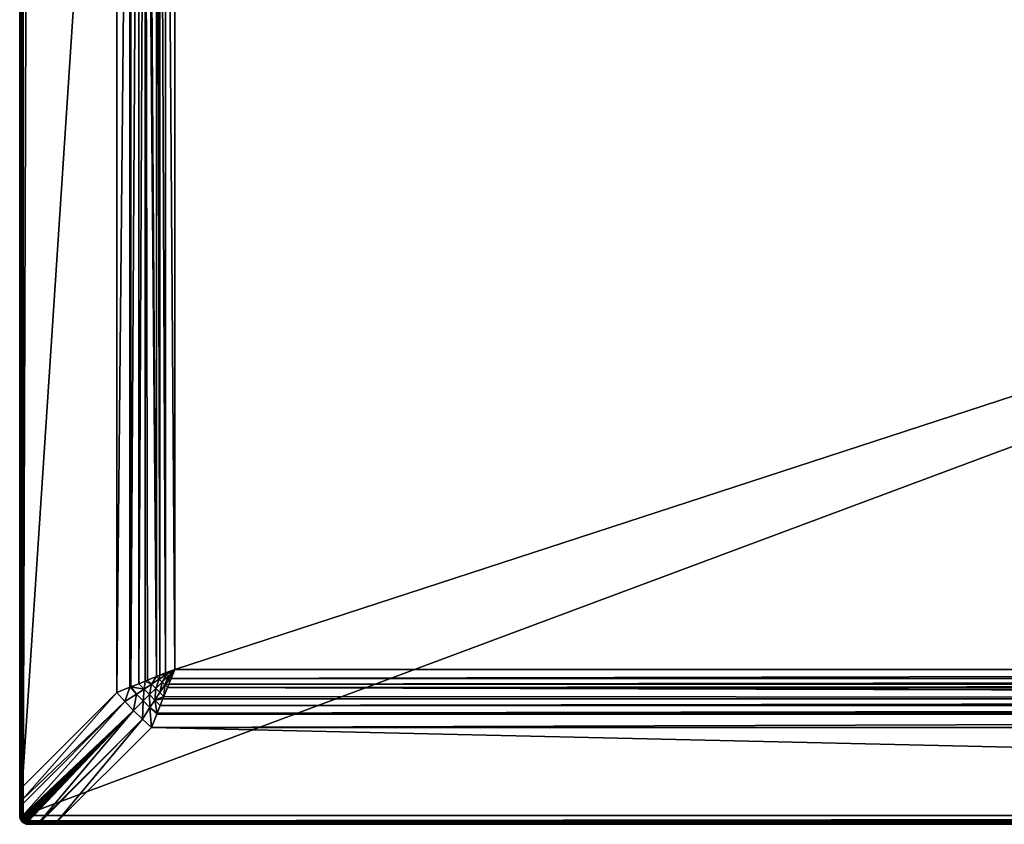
# Model space of a CAD drawing. Header units: inches. Extents: x 12 to 2412, y 21 to 921.
# Tile 1 of 6: x 12 to 563, y 21 to 471. Entities that reach past the tile are written whole.
import ezdxf

# ---------------------------------------------------------------- set-up
doc = ezdxf.new("R2010")
doc.units = ezdxf.units.IN
doc.header["$MEASUREMENT"] = 0
doc.layers.get('0').update_dxf_attribs({"true_color": 0x863b08})

msp = doc.modelspace()

# ---------------------------------------------------------------- meshes
at = {"color": 61, "true_color": 0xd6e5a6}
mesh = msp.add_polyface(dxfattribs=at)
corners = [(13.58, 900.26, 713.04), (66.46, 847.38, 694.91), (13.58, 41.88, 713.04), (25.99, 919.6, 713.23), (85.92, 866.84, 694.91), (80.89, 862.2, 693.74), (15.04, 918.77, 714.31), (15.1, 918.81, 714.31), (75.92, 857.37, 693.35), (15.5, 919.07, 714.29), (15.94, 919.27, 714.26), (16, 919.29, 714.26), (16.46, 919.41, 714.21), (16.94, 919.45, 714.15), (23.52, 919.56, 713.48), (13.94, 917.08, 714.23), (13.95, 917.13, 714.24), (13.86, 916.6, 714.18), (14.12, 917.58, 714.28), (14.35, 918.01, 714.3), (14.39, 918.06, 714.31), (14.69, 918.44, 714.32), (14.78, 918.52, 714.32), (71.09, 852.41, 693.74), (13.72, 909.2, 713.36), (13.73, 909.77, 713.42), (13.84, 916.35, 714.15), (85.04, 855.8, 691.99), (81.24, 852.05, 691.75), (77.5, 848.25, 691.99), (82.46, 840.98, 690.88), (78.76, 842.45, 691.55), (81.73, 845.51, 691.09), (74.38, 844.21, 692.56), (73.85, 844.42, 692.69), (78.76, 99.69, 691.55), (74.38, 97.93, 692.56), (73.85, 97.72, 692.69), (66.46, 94.76, 694.91)]
mesh.append_faces([[corners[k] for k in face] for face in [(0, 1, 2), (3, 4, 5), (6, 7, 8), (7, 9, 8), (8, 9, 10), (8, 10, 11), (11, 12, 8), (8, 12, 13), (8, 13, 5), (5, 13, 14), (5, 14, 3), (15, 16, 8), (15, 8, 17), (16, 18, 8), (8, 18, 19), (8, 19, 20), (20, 21, 8), (8, 21, 22), (8, 22, 6), (23, 1, 0), (0, 24, 23), (23, 24, 25), (23, 25, 8), (8, 25, 26), (8, 26, 17), (8, 5, 27), (23, 8, 28), (1, 23, 29), (30, 31, 32), (32, 31, 33), (32, 33, 29), (29, 33, 34), (29, 34, 1), (23, 28, 29), (8, 27, 28), (30, 35, 31), (31, 35, 36), (31, 36, 33), (33, 36, 37), (33, 37, 34), (34, 38, 1)]], dxfattribs={"color": 61})
mesh = msp.add_polyface(dxfattribs=at)
corners = [(495.23, 921.07, 717.5), (33.04, 921.07, 714.93), (17.23, 921.07, 717.5), (973.23, 921.07, 717.5), (973.23, 921.07, 714.93), (495.23, 921.07, 714.93), (17.23, 21.07, 717.5), (33.04, 21.07, 714.93), (495.23, 21.07, 717.5), (495.23, 21.07, 714.93), (973.23, 21.07, 717.5), (2407.23, 919.07, 719.5), (17.23, 919.07, 719.5), (14.23, 26.07, 719.5), (96.1, 838.71, 689.6), (95.59, 842.65, 689.87), (96.86, 839.47, 689.63), (98.89, 834.4, 689.5), (95.34, 837.95, 689.59), (94.58, 837.19, 689.6), (98.89, 107.74, 689.5), (93.82, 836.43, 689.63), (96.86, 102.67, 689.63), (96.1, 103.43, 689.6), (95.34, 104.19, 689.59), (94.58, 104.95, 689.6), (1451.23, 921.07, 717.5), (17.23, 921.04, 717.85), (2407.23, 921.04, 717.85), (17.23, 920.95, 718.18), (2407.23, 920.95, 718.18), (17.23, 920.8, 718.5), (2407.23, 920.8, 718.5), (17.23, 920.6, 718.79), (2407.23, 920.6, 718.79), (17.23, 920.36, 719.03), (2407.23, 920.36, 719.03), (17.23, 920.07, 719.23), (2407.23, 920.07, 719.23), (17.23, 919.75, 719.38), (2407.23, 919.75, 719.38), (17.23, 919.42, 719.47), (2407.23, 919.42, 719.47), (17.23, 21.1, 717.85), (2407.23, 21.19, 718.18), (17.23, 21.19, 718.18), (2407.23, 21.34, 718.5), (17.23, 21.34, 718.5), (2407.23, 21.54, 718.79), (17.23, 21.54, 718.79), (2407.23, 21.78, 719.03), (17.23, 21.78, 719.03), (2407.23, 22.07, 719.23), (17.23, 22.07, 719.23), (2407.23, 22.39, 719.38), (17.23, 22.39, 719.38), (2407.23, 22.72, 719.47), (17.23, 22.72, 719.47), (2407.23, 23.07, 719.5), (17.23, 23.07, 719.5), (33.04, 921.05, 714.62), (33.04, 21.09, 714.62), (973.23, 21.07, 714.93)]
mesh.append_faces([[corners[k] for k in face] for face in [(0, 1, 2), (3, 4, 0), (0, 4, 5), (0, 5, 1), (6, 7, 8), (8, 7, 9), (8, 9, 10), (11, 12, 13), (14, 15, 16), (14, 16, 17), (18, 17, 19), (18, 14, 17), (17, 20, 21), (20, 22, 23), (24, 20, 23), (24, 25, 20), (26, 3, 27), (27, 3, 0), (27, 0, 2), (28, 27, 29), (30, 29, 31), (32, 31, 33), (34, 33, 35), (36, 35, 37), (38, 37, 39), (40, 39, 41), (42, 41, 12), (6, 8, 43), (43, 8, 10), (43, 44, 45), (45, 46, 47), (47, 48, 49), (49, 50, 51), (51, 52, 53), (53, 54, 55), (55, 56, 57), (57, 58, 59), (1, 5, 60), (60, 5, 4), (61, 62, 9), (61, 9, 7)]], dxfattribs={"color": 61})
mesh = msp.add_polyface(dxfattribs=at)
corners = [(973.23, 921.07, 717.5), (1451.23, 921.07, 714.93), (973.23, 921.07, 714.93), (973.23, 21.07, 717.5), (495.23, 21.07, 714.93), (973.23, 21.07, 714.93), (1451.23, 21.07, 717.5), (2410.23, 26.07, 719.5), (14.23, 26.07, 719.5), (17.23, 23.07, 719.5), (2325.56, 834.4, 689.5), (98.89, 107.74, 689.5), (98.89, 834.4, 689.5), (33.04, 22.42, 713.04), (85.92, 75.3, 694.91), (2391.41, 22.42, 713.04), (33.04, 919.72, 713.04), (2338.53, 866.84, 694.91), (85.92, 866.84, 694.91), (95.59, 842.65, 689.87), (2327.59, 839.47, 689.63), (96.86, 839.47, 689.63), (94.84, 844.53, 690.01), (2329.61, 844.53, 690.01), (92.83, 849.55, 690.65), (2332.13, 850.84, 690.88), (89.09, 858.92, 692.56), (2333.61, 854.53, 691.55), (90.84, 854.53, 691.55), (92.32, 850.84, 690.88), (88.88, 859.45, 692.69), (2335.58, 859.45, 692.69), (94.84, 97.61, 690.01), (2332.13, 91.3, 690.88), (92.83, 92.59, 690.65), (2335.58, 82.69, 692.69), (88.88, 82.69, 692.69), (2335.37, 83.22, 692.56), (89.09, 83.22, 692.56), (2333.61, 87.61, 691.55), (90.84, 87.61, 691.55), (92.32, 91.3, 690.88), (2325.56, 107.74, 689.5), (96.86, 102.67, 689.63), (2327.59, 102.67, 689.63), (95.59, 99.49, 689.87), (2328.86, 99.49, 689.87), (2407.23, 21.1, 717.85), (17.23, 21.1, 717.85), (2391.41, 921.05, 714.62), (33.04, 921.05, 714.62), (2391.42, 920.97, 714.32), (33.04, 920.97, 714.32), (2391.42, 920.86, 714.03), (33.04, 920.86, 714.03), (2391.42, 920.7, 713.77), (33.04, 920.7, 713.77), (2391.42, 920.5, 713.53), (33.04, 920.5, 713.53), (2391.42, 920.27, 713.32), (33.04, 920.27, 713.32), (2391.42, 920, 713.16), (33.04, 920, 713.16), (2391.42, 919.72, 713.04), (1451.23, 21.07, 714.93), (33.04, 21.09, 714.62), (2391.41, 21.09, 714.62), (33.04, 21.17, 714.32), (2391.42, 21.17, 714.32), (33.04, 21.28, 714.03), (2391.42, 21.28, 714.03), (33.04, 21.44, 713.77), (2391.42, 21.44, 713.77), (33.04, 21.64, 713.53), (2391.42, 21.64, 713.53), (33.04, 21.87, 713.32), (2391.42, 21.87, 713.32), (33.04, 22.14, 713.16), (2391.42, 22.14, 713.16)]
mesh.append_faces([[corners[k] for k in face] for face in [(0, 1, 2), (3, 4, 5), (3, 5, 6), (7, 8, 9), (10, 11, 12), (13, 14, 15), (16, 17, 18), (19, 20, 21), (21, 10, 12), (22, 23, 19), (24, 25, 22), (26, 27, 28), (28, 25, 29), (29, 25, 24), (18, 17, 30), (30, 31, 26), (32, 33, 34), (35, 14, 36), (37, 36, 38), (39, 38, 40), (33, 40, 41), (33, 41, 34), (11, 42, 43), (43, 44, 45), (45, 46, 32), (3, 47, 48), (2, 49, 50), (50, 51, 52), (52, 53, 54), (54, 55, 56), (56, 57, 58), (58, 59, 60), (60, 61, 62), (62, 63, 16), (64, 5, 65), (66, 65, 67), (68, 67, 69), (70, 69, 71), (72, 71, 73), (74, 73, 75), (76, 75, 77), (78, 77, 13)]], dxfattribs={"color": 61})
mesh = msp.add_polyface(dxfattribs=at)
corners = [(2407.23, 921.07, 717.5), (2391.41, 921.07, 714.93), (1929.23, 921.07, 717.5), (1929.23, 921.07, 714.93), (1451.23, 921.07, 717.5), (1929.23, 21.07, 717.5), (2391.42, 21.07, 714.93), (2407.23, 21.07, 717.5), (1451.23, 21.07, 717.5), (1451.23, 21.07, 714.93), (1929.23, 21.07, 714.93), (17.23, 23.07, 719.5), (2407.23, 23.07, 719.5), (2410.23, 26.07, 719.5), (2407.23, 919.07, 719.5), (14.23, 26.07, 719.5), (2325.56, 834.4, 689.5), (2327.59, 839.47, 689.63), (2328.35, 838.71, 689.6), (2329.11, 837.95, 689.59), (2329.87, 837.19, 689.6), (2330.63, 836.43, 689.63), (2325.56, 107.74, 689.5), (2328.35, 103.43, 689.6), (2327.59, 102.67, 689.63), (2329.11, 104.19, 689.59), (2329.87, 104.95, 689.6), (2407.23, 921.04, 717.85), (17.23, 920.95, 718.18), (2407.23, 920.95, 718.18), (17.23, 920.8, 718.5), (2407.23, 920.8, 718.5), (17.23, 920.6, 718.79), (2407.23, 920.6, 718.79), (17.23, 920.36, 719.03), (2407.23, 920.36, 719.03), (17.23, 920.07, 719.23), (2407.23, 920.07, 719.23), (17.23, 919.75, 719.38), (2407.23, 919.75, 719.38), (17.23, 919.42, 719.47), (2407.23, 919.42, 719.47), (17.23, 919.07, 719.5), (973.23, 21.07, 717.5), (2407.23, 21.1, 717.85), (17.23, 21.1, 717.85), (2407.23, 21.19, 718.18), (17.23, 21.19, 718.18), (2407.23, 21.34, 718.5), (17.23, 21.34, 718.5), (2407.23, 21.54, 718.79), (17.23, 21.54, 718.79), (2407.23, 21.78, 719.03), (17.23, 21.78, 719.03), (2407.23, 22.07, 719.23), (17.23, 22.07, 719.23), (2407.23, 22.39, 719.38), (17.23, 22.39, 719.38), (2407.23, 22.72, 719.47), (17.23, 22.72, 719.47), (2391.41, 921.05, 714.62), (1451.23, 921.07, 714.93), (2391.41, 21.09, 714.62)]
mesh.append_faces([[corners[k] for k in face] for face in [(0, 1, 2), (2, 1, 3), (2, 3, 4), (5, 6, 7), (8, 9, 5), (5, 9, 10), (5, 10, 6), (11, 12, 13), (13, 14, 15), (16, 17, 18), (19, 16, 18), (19, 20, 16), (21, 22, 16), (23, 24, 22), (25, 22, 26), (25, 23, 22), (0, 2, 27), (27, 2, 4), (27, 28, 29), (29, 30, 31), (31, 32, 33), (33, 34, 35), (35, 36, 37), (37, 38, 39), (39, 40, 41), (41, 42, 14), (43, 8, 44), (44, 8, 5), (44, 5, 7), (45, 44, 46), (47, 46, 48), (49, 48, 50), (51, 50, 52), (53, 52, 54), (55, 54, 56), (57, 56, 58), (59, 58, 12), (60, 61, 3), (60, 3, 1), (6, 10, 62), (62, 10, 9)]], dxfattribs={"color": 61})
mesh = msp.add_polyface(dxfattribs=at)
corners = [(14.41, 25.04, 719.5), (14.63, 24.57, 719.5), (17.23, 23.07, 719.5), (14.23, 26.07, 719.5), (14.27, 25.55, 719.5), (15.73, 23.47, 719.5), (15.3, 23.77, 719.5), (14.93, 24.14, 719.5), (16.2, 23.25, 719.5), (16.2, 918.89, 719.5), (15.73, 918.67, 719.5), (15.3, 918.37, 719.5), (14.93, 918, 719.5), (14.63, 917.57, 719.5), (17.23, 919.07, 719.5), (14.41, 917.1, 719.5), (14.27, 916.59, 719.5), (14.23, 916.07, 719.5), (16.7, 919.02, 719.5), (14.65, 919.13, 719.23), (14.86, 918.89, 719.38), (15.23, 919.53, 719.23), (15.38, 919.26, 719.38), (14.66, 918.22, 719.47), (15.07, 918.63, 719.47), (15.55, 918.97, 719.47), (15.97, 919.53, 719.38), (16.08, 919.22, 719.47), (16.64, 919.37, 719.47), (17.23, 919.42, 719.47), (14.66, 23.92, 719.47), (15.04, 918.77, 714.31), (14.78, 918.52, 714.32), (14.85, 919.02, 714.42), (15.1, 918.81, 714.31), (14.91, 919.07, 714.42), (14.74, 919.3, 714.57), (14.67, 919.25, 714.57), (15.5, 919.07, 714.29), (15.36, 919.35, 714.4), (15.23, 919.62, 714.55), (15.94, 919.27, 714.26), (15.85, 919.58, 714.36)]
mesh.append_faces([[corners[k] for k in face] for face in [(0, 1, 2), (2, 3, 4), (2, 4, 0), (5, 1, 6), (6, 1, 7), (5, 8, 1), (9, 10, 11), (12, 13, 14), (14, 13, 15), (15, 16, 14), (14, 16, 17), (14, 17, 3), (12, 14, 11), (11, 14, 18), (11, 18, 9), (19, 20, 21), (21, 20, 22), (20, 23, 24), (20, 24, 22), (22, 24, 25), (22, 25, 26), (26, 25, 27), (23, 12, 24), (24, 12, 11), (24, 11, 25), (25, 11, 10), (25, 10, 27), (27, 10, 9), (27, 9, 28), (28, 9, 18), (28, 18, 29), (30, 6, 7), (31, 32, 33), (34, 31, 35), (35, 31, 33), (35, 33, 36), (36, 33, 37), (38, 34, 39), (39, 34, 35), (40, 35, 36), (41, 38, 42)]], dxfattribs={"color": 61})
mesh = msp.add_polyface(dxfattribs=at)
corners = [(1451.23, 921.07, 717.5), (1929.23, 921.07, 714.93), (1451.23, 921.07, 714.93), (973.23, 921.07, 717.5), (1451.23, 21.07, 717.5), (973.23, 21.07, 714.93), (1451.23, 21.07, 714.93), (2325.56, 107.74, 689.5), (98.89, 107.74, 689.5), (2325.56, 834.4, 689.5), (2391.41, 22.42, 713.04), (85.92, 75.3, 694.91), (2338.53, 75.3, 694.91), (2391.42, 919.72, 713.04), (2338.53, 866.84, 694.91), (33.04, 919.72, 713.04), (96.86, 839.47, 689.63), (2327.59, 839.47, 689.63), (95.59, 842.65, 689.87), (2329.61, 844.53, 690.01), (2328.86, 842.65, 689.87), (94.84, 844.53, 690.01), (2332.13, 850.84, 690.88), (2331.62, 849.55, 690.65), (90.84, 854.53, 691.55), (2333.61, 854.53, 691.55), (88.88, 859.45, 692.69), (2335.58, 859.45, 692.69), (89.09, 858.92, 692.56), (2335.37, 858.92, 692.56), (2331.62, 92.59, 690.65), (2332.13, 91.3, 690.88), (94.84, 97.61, 690.01), (2335.58, 82.69, 692.69), (88.88, 82.69, 692.69), (2335.37, 83.22, 692.56), (89.09, 83.22, 692.56), (2333.61, 87.61, 691.55), (90.84, 87.61, 691.55), (96.86, 102.67, 689.63), (2327.59, 102.67, 689.63), (95.59, 99.49, 689.87), (2328.86, 99.49, 689.87), (2329.61, 97.61, 690.01), (17.23, 921.04, 717.85), (2407.23, 921.04, 717.85), (973.23, 921.07, 714.93), (2391.41, 921.05, 714.62), (33.04, 921.05, 714.62), (2391.42, 920.97, 714.32), (33.04, 920.97, 714.32), (2391.42, 920.86, 714.03), (33.04, 920.86, 714.03), (2391.42, 920.7, 713.77), (33.04, 920.7, 713.77), (2391.42, 920.5, 713.53), (33.04, 920.5, 713.53), (2391.42, 920.27, 713.32), (33.04, 920.27, 713.32), (2391.42, 920, 713.16), (33.04, 920, 713.16), (33.04, 21.09, 714.62), (2391.41, 21.09, 714.62), (33.04, 21.17, 714.32), (2391.42, 21.17, 714.32), (33.04, 21.28, 714.03), (2391.42, 21.28, 714.03), (33.04, 21.44, 713.77), (2391.42, 21.44, 713.77), (33.04, 21.64, 713.53), (2391.42, 21.64, 713.53), (33.04, 21.87, 713.32), (2391.42, 21.87, 713.32), (33.04, 22.14, 713.16), (2391.42, 22.14, 713.16), (33.04, 22.42, 713.04)]
mesh.append_faces([[corners[k] for k in face] for face in [(0, 1, 2), (0, 2, 3), (4, 5, 6), (7, 8, 9), (10, 11, 12), (13, 14, 15), (16, 17, 9), (18, 19, 20), (18, 20, 17), (21, 22, 23), (21, 23, 19), (24, 25, 22), (26, 14, 27), (28, 27, 29), (28, 29, 25), (30, 31, 32), (12, 11, 33), (33, 34, 35), (35, 36, 37), (37, 38, 31), (39, 7, 40), (41, 40, 42), (32, 42, 43), (32, 43, 30), (0, 44, 45), (46, 2, 47), (48, 47, 49), (50, 49, 51), (52, 51, 53), (54, 53, 55), (56, 55, 57), (58, 57, 59), (60, 59, 13), (6, 61, 62), (62, 63, 64), (64, 65, 66), (66, 67, 68), (68, 69, 70), (70, 71, 72), (72, 73, 74), (74, 75, 10)]], dxfattribs={"color": 61})
mesh = msp.add_polyface(dxfattribs=at)
corners = [(12.23, 204.07, 717.5), (12.23, 41.88, 714.93), (12.23, 26.07, 717.5), (12.23, 560.07, 717.5), (12.23, 560.07, 714.93), (12.23, 382.07, 717.5), (12.23, 382.07, 714.93), (12.23, 204.07, 714.93), (12.26, 26.07, 717.85), (12.26, 916.07, 717.85), (12.35, 26.07, 718.18), (12.35, 916.07, 718.18), (12.49, 26.07, 718.5), (12.49, 916.07, 718.5), (12.69, 26.07, 718.79), (12.69, 916.07, 718.79), (12.94, 26.07, 719.03), (12.94, 916.07, 719.03), (13.23, 26.07, 719.23), (13.23, 916.07, 719.23), (13.54, 26.07, 719.38), (13.54, 916.07, 719.38), (13.88, 26.07, 719.47), (13.88, 916.07, 719.47), (14.23, 26.07, 719.5), (12.25, 41.88, 714.62), (12.25, 900.26, 714.62), (12.32, 900.26, 714.32), (12.32, 41.88, 714.32), (12.44, 900.26, 714.03), (12.44, 41.88, 714.03), (12.6, 900.26, 713.77), (12.6, 41.88, 713.77), (12.8, 900.26, 713.53), (12.8, 41.88, 713.53), (13.03, 900.26, 713.32), (13.03, 41.88, 713.32), (13.29, 900.26, 713.16), (13.29, 41.88, 713.16), (13.58, 900.26, 713.04), (13.58, 41.88, 713.04), (12.23, 34.96, 715.15), (12.25, 34.94, 714.83), (12.33, 34.92, 714.52), (12.46, 34.9, 714.22), (12.63, 34.88, 713.95), (12.85, 34.87, 713.71), (13.1, 34.86, 713.5), (13.39, 34.84, 713.34), (13.69, 34.84, 713.23)]
mesh.append_faces([[corners[k] for k in face] for face in [(0, 1, 2), (3, 4, 5), (5, 4, 6), (5, 6, 0), (0, 6, 7), (0, 7, 1), (3, 5, 8), (8, 5, 0), (8, 0, 2), (9, 8, 10), (11, 10, 12), (13, 12, 14), (15, 14, 16), (17, 16, 18), (19, 18, 20), (21, 20, 22), (23, 22, 24), (1, 7, 25), (25, 7, 6), (6, 26, 25), (25, 27, 28), (28, 29, 30), (30, 31, 32), (32, 33, 34), (34, 35, 36), (36, 37, 38), (38, 39, 40), (41, 1, 42), (42, 1, 25), (42, 25, 43), (43, 25, 28), (43, 28, 44), (44, 28, 30), (44, 30, 45), (45, 30, 32), (45, 32, 46), (46, 32, 34), (46, 34, 47), (47, 34, 36), (47, 36, 48), (48, 36, 38), (49, 38, 40)]], dxfattribs={"color": 61})
mesh = msp.add_polyface(dxfattribs=at)
corners = [(12.23, 916.07, 717.5), (12.23, 900.26, 714.93), (12.23, 738.07, 717.5), (12.23, 738.07, 714.93), (12.23, 560.07, 717.5), (12.23, 560.07, 714.93), (12.26, 916.07, 717.85), (12.26, 26.07, 717.85), (12.35, 26.07, 718.18), (12.35, 916.07, 718.18), (12.49, 26.07, 718.5), (12.49, 916.07, 718.5), (12.69, 26.07, 718.79), (12.69, 916.07, 718.79), (12.94, 26.07, 719.03), (12.94, 916.07, 719.03), (13.23, 26.07, 719.23), (13.23, 916.07, 719.23), (13.54, 26.07, 719.38), (13.54, 916.07, 719.38), (13.88, 26.07, 719.47), (13.88, 916.07, 719.47), (14.23, 26.07, 719.5), (14.23, 916.07, 719.5), (12.23, 909.04, 715.29), (12.25, 900.26, 714.62), (12.25, 909.07, 714.96), (12.32, 900.26, 714.32), (12.33, 909.09, 714.65), (12.44, 900.26, 714.03), (12.46, 909.12, 714.35), (12.6, 900.26, 713.77), (12.64, 909.14, 714.07), (12.8, 900.26, 713.53), (12.86, 909.16, 713.83), (13.03, 900.26, 713.32), (13.12, 909.18, 713.63), (13.29, 900.26, 713.16), (13.41, 909.19, 713.47), (13.58, 900.26, 713.04), (13.72, 909.2, 713.36), (12.23, 382.07, 714.93), (12.25, 41.88, 714.62), (12.32, 41.88, 714.32), (12.44, 41.88, 714.03), (12.6, 41.88, 713.77), (12.8, 41.88, 713.53), (13.03, 41.88, 713.32), (13.29, 41.88, 713.16)]
mesh.append_faces([[corners[k] for k in face] for face in [(0, 1, 2), (2, 1, 3), (2, 3, 4), (4, 3, 5), (0, 2, 6), (6, 2, 4), (4, 7, 6), (6, 8, 9), (9, 10, 11), (11, 12, 13), (13, 14, 15), (15, 16, 17), (17, 18, 19), (19, 20, 21), (21, 22, 23), (1, 24, 25), (25, 24, 26), (25, 26, 27), (27, 26, 28), (27, 28, 29), (29, 28, 30), (29, 30, 31), (31, 30, 32), (31, 32, 33), (33, 32, 34), (33, 34, 35), (35, 34, 36), (35, 36, 37), (37, 36, 38), (37, 38, 39), (39, 38, 40), (41, 5, 25), (25, 5, 3), (25, 3, 1), (42, 25, 27), (43, 27, 29), (44, 29, 31), (45, 31, 33), (46, 33, 35), (47, 35, 37), (48, 37, 39)]], dxfattribs={"color": 61})
mesh = msp.add_polyface(dxfattribs=at)
corners = [(98.89, 834.4, 689.5), (93.82, 836.43, 689.63), (94.58, 837.19, 689.6), (90.28, 839.98, 689.9), (88.77, 838.45, 690.01), (83.74, 840.46, 690.65), (80.89, 862.2, 693.74), (85.92, 866.84, 694.91), (88.88, 859.45, 692.69), (85.04, 855.8, 691.99), (89.09, 858.92, 692.56), (87.78, 851.57, 691.09), (90.84, 854.53, 691.55), (92.32, 850.84, 690.88), (90.54, 847.3, 690.4), (82.46, 840.98, 690.88), (81.73, 845.51, 691.09), (85.99, 842.75, 690.4), (92.83, 849.55, 690.65), (94.84, 844.53, 690.01), (93.32, 843.02, 689.9), (95.59, 842.65, 689.87), (96.1, 838.71, 689.6), (77.5, 848.25, 691.99), (81.24, 852.05, 691.75), (84.74, 848.56, 690.94), (88.26, 845.03, 690.31), (91.8, 841.5, 689.86), (95.34, 837.95, 689.59), (90.65, 837.7, 689.87), (98.89, 107.74, 689.5), (93.82, 105.71, 689.63), (90.65, 104.44, 689.87), (88.77, 103.69, 690.01)]
mesh.append_faces([[corners[k] for k in face] for face in [(0, 1, 2), (3, 4, 5), (6, 7, 8), (6, 8, 9), (9, 8, 10), (9, 10, 11), (10, 12, 11), (11, 12, 13), (11, 13, 14), (15, 16, 5), (5, 16, 17), (5, 17, 3), (13, 18, 14), (14, 18, 19), (14, 19, 20), (20, 19, 21), (20, 21, 22), (23, 24, 25), (23, 25, 16), (16, 25, 26), (16, 26, 17), (17, 26, 27), (17, 27, 3), (3, 27, 28), (3, 28, 2), (2, 1, 3), (3, 1, 29), (3, 29, 4), (24, 9, 11), (24, 11, 25), (25, 11, 14), (25, 14, 26), (26, 14, 20), (26, 20, 27), (27, 20, 22), (27, 22, 28), (1, 30, 31), (1, 31, 29), (29, 31, 32), (29, 32, 4), (4, 33, 5), (5, 33, 15)]], dxfattribs={"color": 61})
mesh = msp.add_polyface(dxfattribs=at)
corners = [(13.58, 41.88, 713.04), (66.46, 847.38, 694.91), (66.46, 94.76, 694.91), (13.69, 34.84, 713.23), (71.09, 89.73, 693.74), (14.53, 23.89, 714.31), (14.48, 23.95, 714.31), (75.92, 84.77, 693.35), (14.22, 24.35, 714.29), (14.03, 24.79, 714.26), (14, 24.85, 714.26), (13.89, 25.31, 714.21), (13.84, 25.79, 714.15), (13.73, 32.36, 713.48), (16.22, 22.78, 714.23), (16.16, 22.8, 714.24), (16.69, 22.7, 714.18), (15.72, 22.96, 714.28), (15.29, 23.2, 714.3), (15.23, 23.23, 714.31), (14.86, 23.53, 714.32), (14.78, 23.62, 714.32), (80.89, 79.94, 693.74), (85.92, 75.3, 694.91), (33.04, 22.42, 713.04), (24.1, 22.57, 713.36), (23.52, 22.58, 713.42), (16.94, 22.69, 714.15), (73.85, 844.42, 692.69), (73.85, 97.72, 692.69), (77.5, 93.89, 691.99), (81.24, 90.09, 691.75), (74.38, 97.93, 692.56), (81.73, 96.63, 691.09), (78.76, 99.69, 691.55), (82.46, 101.16, 690.88), (17.23, 22.39, 719.38), (17.23, 22.72, 719.47), (16.59, 22.44, 719.38), (17.23, 23.07, 719.5), (16.64, 22.77, 719.47), (24.11, 22.26, 713.47)]
mesh.append_faces([[corners[k] for k in face] for face in [(0, 1, 2), (0, 2, 3), (3, 2, 4), (5, 6, 7), (6, 8, 7), (7, 8, 9), (7, 9, 10), (10, 11, 7), (7, 11, 12), (7, 12, 4), (4, 12, 13), (4, 13, 3), (14, 15, 7), (14, 7, 16), (15, 17, 7), (7, 17, 18), (7, 18, 19), (19, 20, 7), (7, 20, 21), (7, 21, 5), (22, 23, 24), (24, 25, 22), (22, 25, 26), (22, 26, 7), (7, 26, 27), (7, 27, 16), (28, 29, 2), (4, 2, 29), (7, 4, 30), (22, 7, 31), (4, 29, 30), (30, 29, 32), (30, 32, 33), (32, 34, 33), (33, 34, 35), (7, 30, 31), (31, 30, 33), (36, 37, 38), (37, 39, 40), (26, 25, 41), (26, 41, 27)]], dxfattribs={"color": 61})
mesh = msp.add_polyface(dxfattribs=at)
corners = [(88.77, 103.69, 690.01), (83.74, 101.68, 690.65), (82.46, 840.98, 690.88), (82.46, 101.16, 690.88), (78.76, 99.69, 691.55), (88.77, 838.45, 690.01), (90.65, 104.44, 689.87), (93.32, 99.12, 689.9), (94.84, 97.61, 690.01), (92.83, 92.59, 690.65), (85.92, 75.3, 694.91), (80.89, 79.94, 693.74), (85.04, 86.34, 691.99), (92.32, 91.3, 690.88), (90.84, 87.61, 691.55), (87.78, 90.57, 691.09), (89.09, 83.22, 692.56), (88.88, 82.69, 692.69), (81.73, 96.63, 691.09), (85.99, 99.39, 690.4), (90.54, 94.84, 690.4), (90.28, 102.16, 689.9), (94.58, 104.95, 689.6), (93.82, 105.71, 689.63), (98.89, 107.74, 689.5), (81.24, 90.09, 691.75), (84.74, 93.58, 690.94), (88.26, 97.11, 690.31), (91.8, 100.64, 689.86), (95.34, 104.19, 689.59), (96.1, 103.43, 689.6), (96.86, 102.67, 689.63), (95.59, 99.49, 689.87)]
mesh.append_faces([[corners[k] for k in face] for face in [(0, 1, 2), (2, 1, 3), (2, 3, 4), (5, 6, 0), (7, 8, 9), (10, 11, 12), (13, 14, 15), (15, 14, 16), (15, 16, 12), (12, 16, 17), (12, 17, 10), (18, 3, 19), (13, 15, 9), (9, 15, 20), (9, 20, 7), (3, 1, 19), (19, 1, 0), (19, 0, 21), (21, 0, 6), (21, 6, 22), (22, 6, 23), (22, 23, 24), (11, 25, 12), (12, 25, 26), (12, 26, 15), (15, 26, 27), (15, 27, 20), (20, 27, 28), (20, 28, 7), (7, 28, 29), (7, 29, 30), (30, 31, 7), (7, 31, 32), (7, 32, 8), (25, 18, 26), (26, 18, 19), (26, 19, 27), (27, 19, 21), (27, 21, 28), (28, 21, 22), (28, 22, 29)]], dxfattribs={"color": 61})
mesh = msp.add_polyface(dxfattribs=at)
corners = [(12.23, 26.07, 717.5), (12.23, 41.88, 714.93), (12.23, 34.96, 715.15), (12.23, 26.07, 716.09), (12.29, 25.29, 716.15), (12.29, 25.29, 717.5), (12.26, 26.07, 717.85), (12.42, 25.22, 718.18), (12.35, 26.07, 718.18), (12.57, 25.25, 718.5), (12.49, 26.07, 718.5), (12.76, 25.28, 718.79), (12.69, 26.07, 718.79), (13.01, 25.33, 719.03), (12.94, 26.07, 719.03), (13.29, 25.38, 719.23), (13.23, 26.07, 719.23), (13.6, 25.43, 719.38), (13.54, 26.07, 719.38), (13.93, 25.49, 719.47), (13.88, 26.07, 719.47), (14.27, 25.55, 719.5), (14.23, 26.07, 719.5), (13.73, 32.36, 713.48), (13.84, 25.79, 714.15), (13.51, 25.8, 714.24), (13.39, 34.84, 713.34), (13.29, 41.88, 713.16), (13.69, 34.84, 713.23), (12.26, 26.02, 715.75), (12.25, 34.94, 714.83), (12.34, 25.97, 715.42), (12.33, 34.92, 714.52), (12.49, 25.93, 715.11), (12.46, 34.9, 714.22), (12.68, 25.89, 714.83), (12.63, 34.88, 713.95), (12.92, 25.85, 714.59), (12.85, 34.87, 713.71), (13.2, 25.82, 714.39), (13.1, 34.86, 713.5), (13.89, 25.31, 714.21), (13.56, 25.27, 714.31), (13.26, 25.24, 714.46), (12.99, 25.22, 714.66), (12.75, 25.21, 714.9), (12.56, 25.21, 715.18), (12.41, 25.23, 715.49)]
mesh.append_faces([[corners[k] for k in face] for face in [(0, 1, 2), (0, 2, 3), (4, 0, 3), (0, 5, 6), (6, 7, 8), (8, 9, 10), (10, 11, 12), (12, 13, 14), (14, 15, 16), (15, 17, 16), (16, 17, 18), (17, 19, 18), (18, 19, 20), (19, 21, 20), (20, 21, 22), (23, 24, 25), (26, 27, 28), (3, 2, 29), (29, 2, 30), (29, 30, 31), (31, 30, 32), (31, 32, 33), (33, 32, 34), (33, 34, 35), (35, 34, 36), (35, 36, 37), (37, 36, 38), (37, 38, 39), (39, 38, 40), (39, 40, 25), (25, 40, 26), (25, 26, 23), (23, 26, 28), (4, 3, 29), (24, 41, 25), (25, 42, 39), (39, 43, 37), (37, 44, 35), (35, 45, 33), (33, 46, 31), (31, 47, 29)]], dxfattribs={"color": 61})
mesh = msp.add_polyface(dxfattribs=at)
corners = [(12.48, 24.53, 717.5), (12.47, 24.53, 716.2), (12.5, 24.43, 716.2), (12.53, 24.36, 717.5), (12.3, 25.2, 717.5), (12.29, 25.29, 716.15), (12.29, 25.29, 717.5), (12.23, 26.07, 717.5), (12.26, 26.07, 717.85), (12.33, 25.21, 717.85), (12.56, 24.37, 717.85), (12.64, 24.4, 718.18), (12.42, 25.22, 718.18), (12.78, 24.45, 718.5), (12.57, 25.25, 718.5), (12.35, 26.07, 718.18), (12.97, 24.52, 718.79), (12.76, 25.28, 718.79), (12.49, 26.07, 718.5), (13.01, 25.33, 719.03), (12.69, 26.07, 718.79), (12.73, 24.53, 715.23), (12.95, 24.48, 714.96), (12.76, 24.44, 715.24), (12.59, 24.51, 715.54), (12.62, 24.42, 715.54), (12.5, 24.51, 715.86), (12.54, 24.42, 715.87), (12.75, 25.21, 714.9), (12.92, 24.56, 714.95), (12.56, 25.21, 715.18), (12.41, 25.23, 715.49), (12.32, 25.25, 715.81), (12.68, 25.89, 714.83), (12.99, 25.22, 714.66), (12.49, 25.93, 715.11), (12.34, 25.97, 715.42), (12.26, 26.02, 715.75)]
mesh.append_faces([[corners[k] for k in face] for face in [(0, 1, 2), (0, 2, 3), (4, 5, 0), (0, 5, 1), (4, 6, 5), (5, 6, 7), (8, 6, 9), (6, 4, 9), (9, 4, 0), (9, 0, 10), (10, 0, 3), (10, 11, 9), (9, 11, 12), (9, 12, 8), (11, 13, 12), (12, 13, 14), (12, 14, 15), (13, 16, 14), (14, 16, 17), (14, 17, 18), (17, 19, 20), (21, 22, 23), (21, 23, 24), (24, 23, 25), (24, 25, 26), (26, 25, 27), (26, 27, 1), (1, 27, 2), (28, 29, 30), (30, 29, 21), (30, 21, 31), (31, 21, 24), (31, 24, 32), (32, 24, 26), (32, 26, 5), (5, 26, 1), (33, 34, 28), (35, 28, 30), (36, 30, 31), (37, 31, 32), (37, 32, 5)]], dxfattribs={"color": 61})
mesh = msp.add_polyface(dxfattribs=at)
corners = [(12.53, 24.36, 717.5), (12.5, 24.43, 716.2), (12.78, 23.8, 716.23), (12.79, 23.81, 717.5), (12.81, 23.72, 716.24), (12.9, 23.57, 717.5), (13.19, 23.13, 716.25), (13.2, 23.14, 717.5), (12.56, 24.37, 717.85), (12.92, 23.59, 717.85), (13.42, 22.88, 717.85), (13.49, 22.93, 718.18), (13, 23.63, 718.18), (12.64, 24.4, 718.18), (13.6, 23.03, 718.5), (13.13, 23.7, 718.5), (12.78, 24.45, 718.5), (13.3, 23.8, 718.79), (12.97, 24.52, 718.79), (13.51, 23.93, 719.03), (13.2, 24.6, 719.03), (12.54, 24.42, 715.87), (12.85, 23.71, 715.9), (13.23, 23.86, 715), (13.59, 23.3, 715.02), (13.06, 23.79, 715.28), (13.44, 23.19, 715.3), (12.93, 23.74, 715.58), (13.33, 23.12, 715.6), (13.26, 23.08, 715.92), (13.17, 24.53, 714.72), (13.44, 23.95, 714.75), (12.95, 24.48, 714.96), (12.76, 24.44, 715.24), (12.62, 24.42, 715.54)]
mesh.append_faces([[corners[k] for k in face] for face in [(0, 1, 2), (0, 2, 3), (3, 2, 4), (3, 4, 5), (5, 4, 6), (5, 6, 7), (8, 0, 9), (0, 3, 9), (9, 3, 5), (9, 5, 10), (5, 7, 10), (9, 11, 12), (9, 12, 8), (8, 12, 13), (11, 14, 12), (12, 14, 15), (12, 15, 13), (13, 15, 16), (15, 17, 16), (16, 17, 18), (17, 19, 18), (18, 19, 20), (2, 1, 21), (6, 4, 22), (23, 24, 25), (25, 24, 26), (25, 26, 27), (27, 26, 28), (27, 28, 22), (22, 28, 29), (22, 29, 6), (30, 31, 32), (32, 31, 23), (32, 23, 33), (33, 23, 25), (33, 25, 34), (34, 25, 27), (34, 27, 21), (21, 27, 22), (21, 22, 2), (2, 22, 4)]], dxfattribs={"color": 61})
mesh = msp.add_polyface(dxfattribs=at)
corners = [(12.97, 24.52, 718.79), (13.2, 24.6, 719.03), (12.76, 25.28, 718.79), (13.01, 25.33, 719.03), (13.76, 24.07, 719.23), (13.47, 24.7, 719.23), (13.29, 25.38, 719.23), (12.94, 26.07, 719.03), (14.04, 24.23, 719.38), (13.76, 24.81, 719.38), (13.6, 25.43, 719.38), (14.33, 24.4, 719.47), (14.08, 24.93, 719.47), (13.93, 25.49, 719.47), (14.63, 24.57, 719.5), (14.41, 25.04, 719.5), (14.27, 25.55, 719.5), (14.03, 24.79, 714.26), (14.22, 24.35, 714.29), (13.72, 24.69, 714.36), (13.94, 24.2, 714.4), (13.43, 24.61, 714.52), (13.68, 24.07, 714.55), (13.17, 24.53, 714.72), (14, 24.85, 714.26), (13.7, 24.76, 714.36), (13.41, 24.68, 714.51), (13.15, 24.61, 714.71), (12.92, 24.56, 714.95), (12.95, 24.48, 714.96), (12.73, 24.53, 715.23), (13.89, 25.31, 714.21), (13.56, 25.27, 714.31), (13.26, 25.24, 714.46), (12.99, 25.22, 714.66), (12.75, 25.21, 714.9), (13.51, 25.8, 714.24), (13.2, 25.82, 714.39), (12.92, 25.85, 714.59)]
mesh.append_faces([[corners[k] for k in face] for face in [(0, 1, 2), (2, 1, 3), (1, 4, 5), (1, 5, 3), (3, 5, 6), (3, 6, 7), (5, 8, 9), (5, 9, 6), (6, 9, 10), (8, 11, 9), (9, 11, 12), (9, 12, 10), (10, 12, 13), (11, 14, 12), (12, 14, 15), (12, 15, 13), (13, 15, 16), (17, 18, 19), (19, 18, 20), (19, 20, 21), (21, 22, 23), (24, 17, 25), (25, 17, 19), (25, 19, 26), (26, 19, 21), (26, 21, 27), (27, 21, 23), (27, 23, 28), (28, 23, 29), (28, 29, 30), (31, 24, 32), (32, 24, 25), (32, 25, 33), (33, 25, 26), (33, 26, 34), (34, 26, 27), (34, 27, 35), (35, 27, 28), (36, 31, 32), (37, 32, 33), (38, 33, 34)]], dxfattribs={"color": 61})
mesh = msp.add_polyface(dxfattribs=at)
corners = [(13.7, 22.55, 717.5), (13.83, 22.4, 716.26), (14.01, 22.24, 717.5), (14.29, 22.03, 716.25), (13.2, 23.14, 717.5), (13.19, 23.13, 716.25), (13.23, 23.07, 716.26), (13.4, 22.86, 717.5), (13.3, 22.97, 716.26), (13.7, 22.54, 716.26), (13.42, 22.88, 717.85), (14.03, 22.26, 717.85), (14.09, 22.33, 718.18), (13.49, 22.93, 718.18), (12.92, 23.59, 717.85), (14.18, 22.45, 718.5), (13.6, 23.03, 718.5), (14.31, 22.6, 718.79), (13.75, 23.16, 718.79), (14.47, 22.79, 719.03), (13.94, 23.32, 719.03), (13.33, 22.98, 715.93), (13.85, 22.42, 715.93), (13.9, 22.48, 715.61), (14.48, 22.02, 715.6), (13.84, 23.35, 714.78), (14.27, 22.89, 714.78), (13.65, 23.22, 715.02), (14.12, 22.72, 715.02), (13.51, 23.11, 715.3), (13.99, 22.58, 715.3), (13.4, 23.03, 715.6), (13.44, 23.19, 715.3), (13.33, 23.12, 715.6), (13.26, 23.08, 715.92)]
mesh.append_faces([[corners[k] for k in face] for face in [(0, 1, 2), (2, 1, 3), (4, 5, 6), (4, 6, 7), (7, 6, 8), (7, 8, 0), (0, 8, 9), (0, 9, 1), (10, 4, 7), (10, 7, 11), (11, 7, 0), (0, 2, 11), (11, 12, 10), (10, 12, 13), (10, 13, 14), (12, 15, 13), (13, 15, 16), (15, 17, 16), (16, 17, 18), (18, 19, 20), (9, 8, 21), (3, 1, 22), (23, 24, 22), (25, 26, 27), (27, 26, 28), (27, 28, 29), (29, 28, 30), (29, 30, 31), (31, 30, 23), (31, 23, 21), (21, 23, 22), (21, 22, 9), (9, 22, 1), (32, 27, 29), (32, 29, 33), (33, 29, 31), (33, 31, 34), (34, 31, 21), (34, 21, 6), (6, 21, 8), (5, 34, 6)]], dxfattribs={"color": 61})
mesh = msp.add_polyface(dxfattribs=at)
corners = [(13.6, 23.03, 718.5), (13.75, 23.16, 718.79), (13.13, 23.7, 718.5), (13.3, 23.8, 718.79), (13.94, 23.32, 719.03), (13.51, 23.93, 719.03), (14.65, 23.01, 719.23), (14.16, 23.5, 719.23), (13.76, 24.07, 719.23), (13.2, 24.6, 719.03), (14.86, 23.25, 719.38), (14.4, 23.7, 719.38), (14.04, 24.23, 719.38), (13.47, 24.7, 719.23), (15.07, 23.51, 719.47), (14.66, 23.92, 719.47), (14.33, 24.4, 719.47), (14.93, 24.14, 719.5), (14.63, 24.57, 719.5), (14.53, 23.89, 714.31), (14.78, 23.62, 714.32), (14.28, 23.69, 714.42), (14.65, 23.3, 714.42), (14.05, 23.51, 714.57), (14.45, 23.08, 714.58), (13.84, 23.35, 714.78), (14.48, 23.95, 714.31), (14.23, 23.76, 714.42), (13.99, 23.58, 714.57), (13.78, 23.43, 714.78), (13.59, 23.3, 715.02), (13.65, 23.22, 715.02), (13.44, 23.19, 715.3), (14.22, 24.35, 714.29), (13.94, 24.2, 714.4), (13.68, 24.07, 714.55), (13.44, 23.95, 714.75), (13.23, 23.86, 715), (13.43, 24.61, 714.52), (13.17, 24.53, 714.72)]
mesh.append_faces([[corners[k] for k in face] for face in [(0, 1, 2), (2, 1, 3), (1, 4, 3), (3, 4, 5), (4, 6, 7), (4, 7, 5), (5, 7, 8), (5, 8, 9), (6, 10, 7), (7, 10, 11), (7, 11, 8), (8, 11, 12), (8, 12, 13), (11, 14, 15), (11, 15, 12), (12, 15, 16), (15, 17, 16), (16, 17, 18), (19, 20, 21), (21, 20, 22), (21, 22, 23), (23, 22, 24), (23, 24, 25), (26, 19, 27), (27, 19, 21), (27, 21, 28), (28, 21, 23), (28, 23, 29), (29, 23, 25), (29, 25, 30), (30, 25, 31), (30, 31, 32), (33, 26, 34), (34, 26, 27), (34, 27, 35), (35, 27, 28), (35, 28, 36), (36, 28, 29), (36, 29, 37), (37, 29, 30), (38, 34, 35), (39, 35, 36)]], dxfattribs={"color": 61})
mesh = msp.add_polyface(dxfattribs=at)
corners = [(14.01, 22.24, 717.5), (14.29, 22.03, 716.25), (14.3, 22.04, 717.5), (14.44, 21.92, 716.25), (14.73, 21.74, 717.5), (14.53, 21.86, 716.25), (14.96, 21.63, 717.5), (14.03, 22.26, 717.85), (14.74, 21.77, 717.85), (14.79, 21.84, 718.18), (14.09, 22.33, 718.18), (14.86, 21.97, 718.5), (14.18, 22.45, 718.5), (14.96, 22.15, 718.79), (14.31, 22.6, 718.79), (15.08, 22.36, 719.03), (14.47, 22.79, 719.03), (13.75, 23.16, 718.79), (14.65, 23.01, 719.23), (13.94, 23.32, 719.03), (14.96, 21.63, 716.23), (14.53, 21.89, 715.92), (14.76, 22.5, 714.77), (14.83, 22.45, 714.77), (14.64, 22.3, 715.01), (14.72, 22.25, 715.01), (14.54, 22.14, 715.29), (14.63, 22.09, 715.29), (14.48, 22.02, 715.6), (14.56, 21.97, 715.59), (14.44, 21.95, 715.92), (14.65, 23.3, 714.42), (15.06, 22.97, 714.41), (14.45, 23.08, 714.58), (14.9, 22.72, 714.57), (14.27, 22.89, 714.78), (14.12, 22.72, 715.02), (13.99, 22.58, 715.3), (13.9, 22.48, 715.61), (13.85, 22.42, 715.93), (13.84, 23.35, 714.78)]
mesh.append_faces([[corners[k] for k in face] for face in [(0, 1, 2), (2, 1, 3), (2, 3, 4), (4, 3, 5), (4, 5, 6), (7, 0, 2), (7, 2, 8), (2, 4, 8), (8, 9, 7), (7, 9, 10), (9, 11, 10), (10, 11, 12), (11, 13, 12), (12, 13, 14), (14, 15, 16), (14, 16, 17), (16, 18, 19), (20, 5, 21), (22, 23, 24), (24, 23, 25), (24, 25, 26), (26, 25, 27), (26, 27, 28), (28, 27, 29), (28, 29, 30), (30, 29, 21), (30, 21, 3), (3, 21, 5), (31, 32, 33), (33, 34, 35), (35, 34, 22), (35, 22, 36), (36, 22, 24), (36, 24, 37), (37, 24, 26), (37, 26, 38), (38, 26, 28), (39, 28, 30), (39, 30, 1), (1, 30, 3), (40, 33, 35)]], dxfattribs={"color": 61})
mesh = msp.add_polyface(dxfattribs=at)
corners = [(14.86, 21.97, 718.5), (15.68, 21.81, 718.79), (14.96, 22.15, 718.79), (15.76, 22.04, 719.03), (15.08, 22.36, 719.03), (14.31, 22.6, 718.79), (15.86, 22.31, 719.23), (15.23, 22.61, 719.23), (14.47, 22.79, 719.03), (14.65, 23.01, 719.23), (15.97, 22.61, 719.38), (15.38, 22.88, 719.38), (14.86, 23.25, 719.38), (16.08, 22.92, 719.47), (15.55, 23.17, 719.47), (15.07, 23.51, 719.47), (14.4, 23.7, 719.38), (15.73, 23.47, 719.5), (15.3, 23.77, 719.5), (14.66, 23.92, 719.47), (14.78, 23.62, 714.32), (14.86, 23.53, 714.32), (14.65, 23.3, 714.42), (15.49, 22.39, 714.54), (16.03, 22.19, 714.49), (15.39, 22.14, 714.74), (15.98, 21.92, 714.69), (15.31, 21.92, 714.98), (15.29, 23.2, 714.3), (15.72, 22.96, 714.28), (15.12, 22.93, 714.41), (15.59, 22.67, 714.38), (14.97, 22.67, 714.56), (14.83, 22.45, 714.77), (14.72, 22.25, 715.01), (14.63, 22.09, 715.29), (15.26, 21.74, 715.26), (14.56, 21.97, 715.59), (15.23, 23.23, 714.31), (15.06, 22.97, 714.41), (14.9, 22.72, 714.57), (14.76, 22.5, 714.77), (14.45, 23.08, 714.58)]
mesh.append_faces([[corners[k] for k in face] for face in [(0, 1, 2), (1, 3, 2), (2, 3, 4), (2, 4, 5), (3, 6, 4), (4, 6, 7), (4, 7, 8), (8, 7, 9), (7, 10, 11), (7, 11, 9), (9, 11, 12), (11, 13, 14), (11, 14, 12), (12, 14, 15), (12, 15, 16), (14, 17, 15), (15, 17, 18), (15, 18, 19), (20, 21, 22), (23, 24, 25), (25, 26, 27), (28, 29, 30), (30, 29, 31), (30, 31, 32), (32, 31, 23), (32, 23, 33), (33, 23, 25), (33, 25, 34), (34, 25, 27), (34, 27, 35), (35, 27, 36), (35, 36, 37), (38, 28, 39), (39, 28, 30), (39, 30, 40), (40, 30, 32), (40, 32, 41), (41, 32, 33), (21, 38, 22), (22, 38, 39), (42, 39, 40)]], dxfattribs={"color": 61})
mesh = msp.add_polyface(dxfattribs=at)
corners = [(14.63, 24.57, 719.5), (16.2, 23.25, 719.5), (16.7, 23.12, 719.5), (17.23, 23.07, 719.5), (15.68, 21.81, 718.79), (16.48, 21.85, 719.03), (15.76, 22.04, 719.03), (17.23, 22.07, 719.23), (16.53, 22.13, 719.23), (15.86, 22.31, 719.23), (17.23, 22.39, 719.38), (16.59, 22.44, 719.38), (15.97, 22.61, 719.38), (15.23, 22.61, 719.23), (17.23, 22.72, 719.47), (16.64, 22.77, 719.47), (16.08, 22.92, 719.47), (15.38, 22.88, 719.38), (15.55, 23.17, 719.47), (15.73, 23.47, 719.5), (16.69, 22.7, 714.18), (16.94, 22.69, 714.15), (16.68, 22.37, 714.28), (16.96, 22.35, 714.24), (16.67, 22.07, 714.43), (16.98, 22.05, 714.39), (16.68, 21.79, 714.63), (17.01, 21.77, 714.59), (16.22, 22.78, 714.23), (16.15, 22.47, 714.33), (16.1, 22.17, 714.49), (16.05, 21.9, 714.69), (16.16, 22.8, 714.24), (16.09, 22.48, 714.34), (16.03, 22.19, 714.49), (15.98, 21.92, 714.69), (15.72, 22.96, 714.28), (15.59, 22.67, 714.38), (15.49, 22.39, 714.54), (15.39, 22.14, 714.74)]
mesh.append_faces([[corners[k] for k in face] for face in [(0, 1, 2), (0, 2, 3), (4, 5, 6), (5, 7, 8), (5, 8, 6), (6, 8, 9), (8, 10, 11), (8, 11, 9), (9, 11, 12), (9, 12, 13), (11, 14, 15), (11, 15, 12), (12, 15, 16), (12, 16, 17), (15, 3, 2), (15, 2, 16), (16, 2, 1), (16, 1, 18), (18, 1, 19), (20, 21, 22), (22, 21, 23), (22, 23, 24), (24, 23, 25), (24, 25, 26), (26, 25, 27), (28, 20, 29), (29, 20, 22), (29, 22, 30), (30, 22, 24), (30, 24, 31), (31, 24, 26), (32, 28, 33), (33, 28, 29), (33, 29, 34), (34, 29, 30), (34, 30, 35), (35, 30, 31), (36, 32, 37), (37, 32, 33), (37, 33, 38), (38, 33, 34), (39, 34, 35)]], dxfattribs={"color": 61})
mesh = msp.add_polyface(dxfattribs=at)
corners = [(17.23, 21.07, 716.09), (24.26, 21.07, 715.29), (17.23, 21.07, 717.5), (33.04, 21.07, 714.93), (16.81, 21.09, 716.12), (17.23, 21.1, 717.85), (16.44, 21.14, 717.5), (17.23, 21.54, 718.79), (17.23, 21.78, 719.03), (16.44, 21.61, 718.79), (17.23, 22.07, 719.23), (16.48, 21.85, 719.03), (17.23, 22.39, 719.38), (16.53, 22.13, 719.23), (16.74, 21.21, 715.46), (17.08, 21.33, 715.11), (17.13, 21.19, 715.42), (16.77, 21.12, 715.78), (17.18, 21.1, 715.75), (24.23, 21.1, 714.96), (24.2, 21.18, 714.65), (24.18, 21.31, 714.35), (24.16, 21.49, 714.07), (17.04, 21.53, 714.83), (24.14, 21.71, 713.83), (17.01, 21.77, 714.59), (24.12, 21.97, 713.63), (16.98, 22.05, 714.39), (24.11, 22.26, 713.47), (16.96, 22.35, 714.24), (16.94, 22.69, 714.15), (33.04, 21.09, 714.62), (33.04, 21.17, 714.32), (33.04, 21.28, 714.03), (33.04, 21.44, 713.77), (33.04, 21.64, 713.53), (33.04, 21.87, 713.32), (33.04, 22.14, 713.16), (33.04, 22.42, 713.04), (24.1, 22.57, 713.36)]
mesh.append_faces([[corners[k] for k in face] for face in [(0, 1, 2), (2, 1, 3), (2, 4, 0), (2, 5, 6), (7, 8, 9), (8, 10, 11), (10, 12, 13), (14, 15, 16), (17, 16, 18), (4, 18, 0), (1, 0, 19), (19, 0, 18), (19, 18, 20), (20, 18, 16), (20, 16, 21), (21, 16, 15), (21, 15, 22), (22, 15, 23), (22, 23, 24), (24, 23, 25), (24, 25, 26), (26, 25, 27), (26, 27, 28), (28, 27, 29), (28, 29, 30), (3, 1, 31), (31, 1, 19), (31, 19, 32), (32, 19, 20), (32, 20, 33), (33, 20, 21), (33, 21, 34), (34, 21, 22), (34, 22, 35), (35, 22, 24), (35, 24, 36), (36, 24, 26), (36, 26, 37), (37, 26, 28), (37, 28, 38), (38, 28, 39)]], dxfattribs={"color": 61})
mesh = msp.add_polyface(dxfattribs=at)
corners = [(14.96, 21.63, 717.5), (14.53, 21.86, 716.25), (14.96, 21.63, 716.23), (15.52, 21.37, 717.5), (15.22, 21.49, 716.22), (15.68, 21.33, 717.5), (15.69, 21.33, 716.2), (16.36, 21.15, 717.5), (14.74, 21.77, 717.85), (14.73, 21.74, 717.5), (15.53, 21.4, 717.85), (16.36, 21.18, 717.85), (16.38, 21.26, 718.18), (15.56, 21.48, 718.18), (14.79, 21.84, 718.18), (16.4, 21.41, 718.5), (15.61, 21.62, 718.5), (14.86, 21.97, 718.5), (16.44, 21.61, 718.79), (15.68, 21.81, 718.79), (15.21, 21.52, 715.89), (15.94, 21.69, 714.94), (16.02, 21.67, 714.93), (15.92, 21.5, 715.22), (16, 21.48, 715.21), (15.92, 21.36, 715.52), (16, 21.34, 715.52), (15.93, 21.27, 715.85), (16.01, 21.25, 715.84), (15.95, 21.24, 716.18), (15.31, 21.92, 714.98), (15.98, 21.92, 714.69), (15.26, 21.74, 715.26), (15.22, 21.61, 715.56), (14.56, 21.97, 715.59), (14.53, 21.89, 715.92)]
mesh.append_faces([[corners[k] for k in face] for face in [(0, 1, 2), (0, 2, 3), (3, 2, 4), (3, 4, 5), (5, 4, 6), (5, 6, 7), (8, 9, 0), (8, 0, 10), (0, 3, 10), (10, 3, 5), (10, 5, 11), (10, 12, 13), (10, 13, 8), (8, 13, 14), (13, 15, 16), (13, 16, 14), (14, 16, 17), (16, 18, 19), (16, 19, 17), (6, 4, 20), (21, 22, 23), (23, 22, 24), (23, 24, 25), (25, 24, 26), (25, 26, 27), (27, 26, 28), (27, 28, 29), (30, 31, 21), (30, 21, 32), (32, 21, 23), (32, 23, 33), (33, 23, 25), (33, 25, 20), (20, 25, 27), (20, 27, 6), (6, 27, 29), (34, 32, 33), (34, 33, 35), (35, 33, 20), (35, 20, 2), (2, 20, 4)]], dxfattribs={"color": 61})
mesh = msp.add_polyface(dxfattribs=at)
corners = [(16.36, 21.15, 717.5), (16.04, 21.21, 716.18), (16.44, 21.14, 717.5), (16.45, 21.15, 716.15), (17.23, 21.07, 717.5), (16.81, 21.09, 716.12), (15.69, 21.33, 716.2), (15.95, 21.24, 716.18), (17.23, 21.1, 717.85), (16.36, 21.18, 717.85), (15.68, 21.33, 717.5), (17.23, 21.19, 718.18), (16.38, 21.26, 718.18), (15.53, 21.4, 717.85), (17.23, 21.34, 718.5), (16.4, 21.41, 718.5), (15.56, 21.48, 718.18), (17.23, 21.54, 718.79), (16.44, 21.61, 718.79), (15.61, 21.62, 718.5), (17.23, 21.78, 719.03), (16.48, 21.85, 719.03), (15.68, 21.81, 718.79), (16.01, 21.25, 715.84), (16.68, 21.79, 714.63), (17.01, 21.77, 714.59), (16.69, 21.55, 714.87), (17.04, 21.53, 714.83), (16.71, 21.35, 715.15), (17.08, 21.33, 715.11), (16.74, 21.21, 715.46), (17.13, 21.19, 715.42), (16.77, 21.12, 715.78), (17.18, 21.1, 715.75), (16.05, 21.9, 714.69), (16.02, 21.67, 714.93), (16, 21.48, 715.21), (16, 21.34, 715.52), (15.98, 21.92, 714.69), (15.94, 21.69, 714.94)]
mesh.append_faces([[corners[k] for k in face] for face in [(0, 1, 2), (2, 1, 3), (2, 3, 4), (4, 3, 5), (0, 6, 7), (0, 7, 1), (2, 8, 9), (2, 9, 0), (0, 9, 10), (8, 11, 9), (9, 11, 12), (9, 12, 13), (11, 14, 12), (12, 14, 15), (12, 15, 16), (14, 17, 15), (15, 17, 18), (15, 18, 19), (18, 20, 21), (18, 21, 22), (3, 1, 23), (24, 25, 26), (26, 25, 27), (26, 27, 28), (28, 27, 29), (28, 29, 30), (30, 31, 32), (32, 33, 5), (34, 24, 35), (35, 24, 26), (35, 26, 36), (36, 26, 28), (36, 28, 37), (37, 28, 30), (37, 30, 23), (23, 30, 32), (23, 32, 3), (3, 32, 5), (38, 34, 39), (39, 34, 35), (7, 23, 1)]], dxfattribs={"color": 61})

doc.saveas('drawing.dxf')
